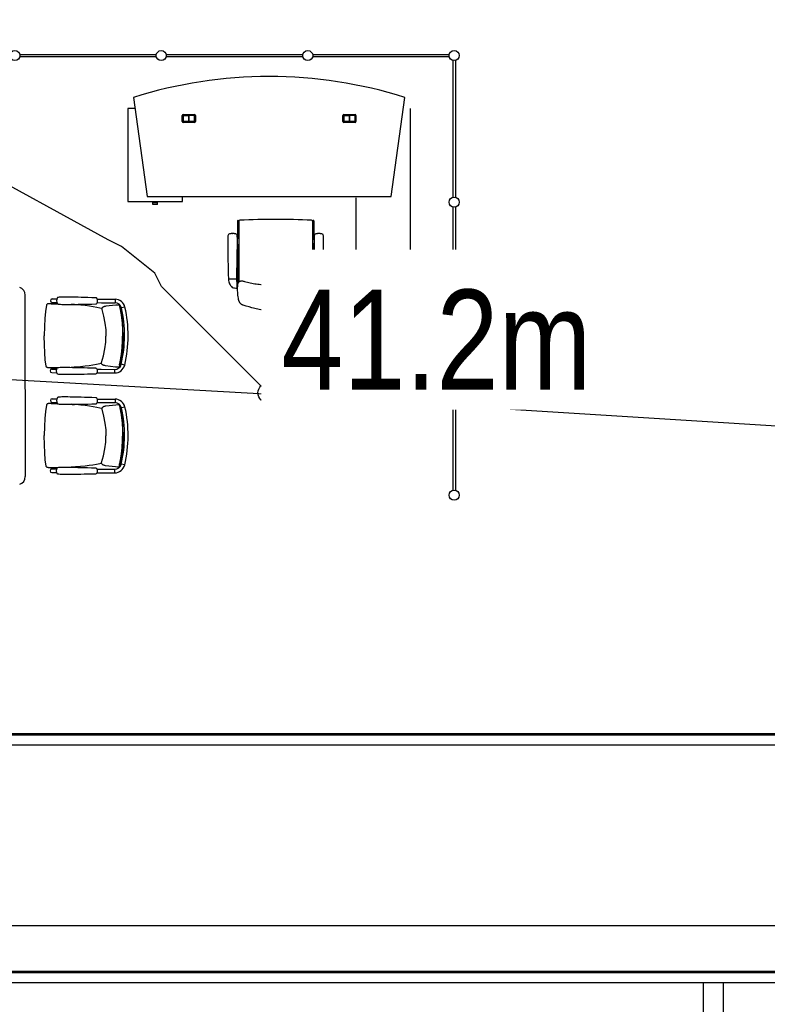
# Model space of a CAD drawing. Header units: millimetres. Extents: x 391350 to 515311, y -283575 to -199836.
# Tile 68 of 102: x 484649 to 490264, y -279390 to -271998. Entities that reach past the tile are written whole.
import ezdxf

# ---------------------------------------------------------------- set-up
doc = ezdxf.new("R2010")
doc.units = ezdxf.units.MM
doc.set_wipeout_variables(frame=1)
doc.layers.add('Evac_Occupant', color=183, linetype='Continuous')
doc.layers.add('Evac_Path_Fail', color=1, linetype='Continuous')
doc.styles.get("Standard").update_dxf_attribs({"font": 'arial.ttf'})

msp = doc.modelspace()

# ---------------------------------------------------------------- linework, layer by layer
at = {"color": 0}
for p, q in [((484650, -272259.3), (485675, -272259.3)), ((485675, -272276.3), (484650, -272276.3)), ((485750, -272259.3), (486775, -272259.3)), ((486775, -272276.3), (485750, -272276.3)), ((486850, -272259.3), (487875, -272259.3)), ((487875, -272276.3), (486850, -272276.3)), ((487904, -273330.3), (487904, -272305.3)), ((487921, -272305.3), (487921, -273330.3)), ((485503.3, -272581.9), (485607.7, -273325)), ((487437.7, -273325), (487542.1, -272581.9)), ((485461.7, -272665), (485461.7, -273362)), ((485514.9, -272665), (485461.7, -272665)), ((487583.7, -274465), (487583.7, -272665)), ((485870.7, -272763), (485870.7, -272717)), ((485876.7, -272711), (485962.7, -272711)), ((485876.7, -272719), (485876.7, -272761)), ((485877.2, -272761), (485877.2, -272719)), ((485960.7, -272717), (485878.7, -272717)), ((485878.7, -272717.5), (485919.5, -272717.5)), ((485919.5, -272762.5), (485878.7, -272762.5)), ((485878.7, -272763), (485960.7, -272763)), ((485917.5, -272717.5), (485917.5, -272762.5)), ((485919.5, -272717.5), (485919.5, -272762.5)), ((485920, -272762.5), (485920, -272717.5)), ((485960.7, -272717.5), (485920, -272717.5)), ((485960.7, -272762.5), (485920, -272762.5)), ((485922, -272762.5), (485922, -272717.5)), ((485962.2, -272719), (485962.2, -272761)), ((485962.7, -272761), (485962.7, -272719)), ((485968.7, -272717), (485968.7, -272763)), ((487076.7, -272763), (487076.7, -272717)), ((487082.7, -272711), (487168.7, -272711)), ((487082.7, -272719), (487082.7, -272761)), ((487083.2, -272761), (487083.2, -272719)), ((487166.7, -272717), (487084.7, -272717)), ((487084.7, -272717.5), (487125.5, -272717.5)), ((487125.5, -272762.5), (487084.7, -272762.5)), ((487084.7, -272763), (487166.7, -272763)), ((487123.5, -272717.5), (487123.5, -272762.5)), ((487125.5, -272717.5), (487125.5, -272762.5)), ((487126, -272762.5), (487126, -272717.5)), ((487166.7, -272717.5), (487126, -272717.5)), ((487166.7, -272762.5), (487126, -272762.5)), ((487128, -272762.5), (487128, -272717.5)), ((487168.2, -272719), (487168.2, -272761)), ((487168.7, -272761), (487168.7, -272719)), ((487174.7, -272717), (487174.7, -272763)), ((485962.7, -272769), (485876.7, -272769)), ((487168.7, -272769), (487082.7, -272769)), ((485607.7, -273325), (487437.7, -273325)), ((485872.7, -273362), (485872.7, -273325)), ((487173.7, -273335.3), (487173.7, -274465)), ((485461.7, -273362), (485872.7, -273362)), ((485650.2, -273374.5), (485650.2, -273362)), ((485684.2, -273374.5), (485650.2, -273374.5)), ((485650.3, -273386.5), (485650.3, -273374.5)), ((485684.1, -273386.5), (485650.3, -273386.5)), ((485684.1, -273386.5), (485684.1, -273374.5)), ((485684.2, -273374.5), (485684.2, -273362)), ((487904, -274430.3), (487904, -273405.3)), ((487921, -273405.3), (487921, -274430.3)), ((486285.9, -273508.7), (486285.9, -273643.2)), ((486288.8, -273506.9), (486296, -273510.4)), ((486295.9, -273511.5), (486295.9, -273966.1)), ((486855, -273506.9), (486847.8, -273510.4)), ((486847.9, -273511.5), (486847.9, -273966.1)), ((486857.9, -273508.7), (486857.9, -273643.2)), ((486247.9, -273604.4, -0.1), (486246.9, -273604.4, -0.1)), ((486247.9, -273604.4, -0.1), (486248.9, -273604.4, -0.1)), ((486282.9, -273650.3), (486282.9, -273676.2)), ((486284.4, -273646.7), (486284.4, -273646.8)), ((486859.4, -273646.7), (486859.4, -273646.8)), ((486860.9, -273650.3), (486860.9, -273676.2)), ((486895.9, -273604.4, -0.1), (486894.9, -273604.4, -0.1)), ((486895.9, -273604.4, -0.1), (486896.9, -273604.4, -0.1)), ((486284.4, -273679.8), (486284.4, -273679.7)), ((486285.9, -273683.3), (486285.9, -273973.6)), ((486857.9, -273683.3), (486857.9, -273973.6)), ((486859.4, -273679.8), (486859.4, -273679.7)), ((486217.7, -273944.2, -0.1), (486278.1, -273944.2, -0.1)), ((486217.9, -273944.2, -0.1), (486217.9, -273947.2, -0.1)), ((486277.9, -273944.2, -0.1), (486277.9, -273958, -0.1)), ((486926.1, -273944.2, -0.1), (486865.7, -273944.2, -0.1)), ((486865.9, -273944.2, -0.1), (486865.9, -273958, -0.1)), ((486925.9, -273944.2, -0.1), (486925.9, -273947.2, -0.1)), ((486281.9, -274012.6, -0.1), (486281.9, -273974.2, -0.1)), ((486281.9, -273979.2, -0.1), (486284.9, -273984.2, -0.1)), ((486281.9, -273984.2, -0.1), (486281.9, -274004.2, -0.1)), ((486281.9, -273988.2, -0.1), (486281.9, -273986.5, -0.1)), ((486281.9, -274000.4, -0.1), (486281.9, -273988.2, -0.1)), ((486281.9, -274000.2, -0.1), (486281.9, -274002, -0.1)), ((486281.9, -274009.2, -0.1), (486284.9, -274004.2, -0.1)), ((486284.9, -273984.2, -0.1), (486284.9, -273987.2, -0.1)), ((486284.9, -273987.2, -0.1), (486284.9, -274001.2, -0.1)), ((486284.9, -274001.2, -0.1), (486284.9, -274004.2, -0.1)), ((486861.9, -273979.2, -0.1), (486858.9, -273984.2, -0.1)), ((486858.9, -273984.2, -0.1), (486858.9, -273987.2, -0.1)), ((486858.9, -273987.2, -0.1), (486858.9, -274001.2, -0.1)), ((486858.9, -274001.2, -0.1), (486858.9, -274004.2, -0.1)), ((486861.9, -274009.2, -0.1), (486858.9, -274004.2, -0.1)), ((486861.9, -274012.6, -0.1), (486861.9, -273974.2, -0.1)), ((486861.9, -273984.2, -0.1), (486861.9, -274004.2, -0.1)), ((486861.9, -273988.2, -0.1), (486861.9, -273986.5, -0.1)), ((486861.9, -274000.4, -0.1), (486861.9, -273988.2, -0.1)), ((486861.9, -274000.2, -0.1), (486861.9, -274002, -0.1)), ((487148.7, -274022.4), (487148.7, -273988.6)), ((487148.7, -273988.6), (487160.7, -273988.6)), ((487160.7, -274022.5), (487160.7, -273988.5)), ((487160.7, -273988.5), (487173.7, -273988.5)), ((484691.3, -274770.9), (484691.3, -274065.8)), ((484893.5, -274094.4, 0.3), (484928.9, -274094.6, 0.3)), ((485228.8, -274090.6, 0.3), (485228.8, -274090.6, 0.3)), ((487148.7, -274022.4), (487160.7, -274022.4)), ((487160.7, -274022.5), (487173.7, -274022.5)), ((484850.6, -274141.7, 0.3), (484850.6, -274141.7, 0.3)), ((484878.8, -274130.7, 0.3), (484874.4, -274130.7, 0.3)), ((484885.1, -274130.7, 0.3), (484878.8, -274130.7, 0.3)), ((484886.6, -274130.6, 0.3), (484879.3, -274130.7, 0.3)), ((484886.5, -274130.6, 0.3), (484885.1, -274130.7, 0.3)), ((484902.5, -274130.7, 0.3), (484886.5, -274130.6, 0.3)), ((484893.4, -274121.1, 0.3), (484928.8, -274121.3, 0.3)), ((485061.9, -274137.3, 0.3), (485037, -274135.7, 0.3)), ((485228.6, -274128.2, 0.3), (485228.6, -274128.2, 0.3)), ((485231.6, -274122.7, 0.3), (485263.5, -274122.9, 0.3)), ((485231.8, -274096, 0.3), (485365.4, -274096.7, 0.3)), ((485263, -274167, 0.3), (485263.7, -274167.2, 0.3)), ((485263.5, -274122.9, 0.3), (485365.3, -274123.4, 0.3)), ((485265.8, -274167.7, 0.3), (485263.7, -274167.2, 0.3)), ((485365.4, -274096.7, 0.3), (485365.3, -274123.4, 0.3)), ((485394.8, -274140.7, 0.3), (485385.8, -274140.4, 0.3)), ((485395.2, -274140.8, 0.3), (485394.8, -274140.7, 0.3)), ((485397, -274141.3, 0.3), (485395.2, -274140.8, 0.3)), ((485398.5, -274142.4, 0.3), (485397, -274141.3, 0.3)), ((485399.7, -274143.8, 0.3), (485398.5, -274142.4, 0.3)), ((485403.3, -274152.7, 0.3), (485403.3, -274152.7, 0.3)), ((485439.8, -274156.5, 0.3), (485413.8, -274162.4, 0.3)), ((485266.1, -274173.4, 0.3), (485266.1, -274173.4, 0.3)), ((486572, -274184.5), (486571.8, -274184.5)), ((486571.8, -274184.5), (486572, -274184.5)), ((487173.7, -274465), (487583.7, -274465)), ((487904, -275530.3), (487904, -274505.3)), ((487921, -274505.3), (487921, -275530.3)), ((484848.4, -274600.4, 0.3), (484848.4, -274600.4, 0.3)), ((484876.5, -274611.8, 0.3), (484872.1, -274611.7, 0.3)), ((484882.8, -274611.8, 0.3), (484876.5, -274611.8, 0.3)), ((484884.3, -274611.9, 0.3), (484877, -274611.7, 0.3)), ((484884.2, -274611.9, 0.3), (484882.8, -274611.8, 0.3)), ((484900.2, -274612, 0.3), (484884.2, -274611.9, 0.3)), ((485059.7, -274606.8, 0.3), (485034.7, -274608.3, 0.3)), ((485261.1, -274579.1, 0.3), (485261.8, -274578.9, 0.3)), ((485263.9, -274578.4, 0.3), (485261.8, -274578.9, 0.3)), ((485264.2, -274572.7, 0.3), (485264.2, -274572.8, 0.3)), ((485392.6, -274606.6, 0.3), (485383.6, -274606.9, 0.3)), ((485393, -274606.6, 0.3), (485392.6, -274606.6, 0.3)), ((485394.8, -274606, 0.3), (485393, -274606.6, 0.3)), ((485396.3, -274605, 0.3), (485394.8, -274606, 0.3)), ((485397.5, -274603.6, 0.3), (485396.3, -274605, 0.3)), ((485401.2, -274594.7, 0.3), (485401.2, -274594.7, 0.3)), ((485437.8, -274591.3, 0.3), (485411.8, -274585.1, 0.3)), ((484890.9, -274648.1, 0.3), (484926.3, -274648.3, 0.3)), ((484891, -274621.4, 0.3), (484926.4, -274621.6, 0.3)), ((485226.1, -274655.2, 0.3), (485226.1, -274655.2, 0.3)), ((485226.3, -274617.6, 0.3), (485226.3, -274617.6, 0.3)), ((485229.1, -274649.7, 0.3), (485362.8, -274650.4, 0.3)), ((485229.3, -274623, 0.3), (485261.1, -274623.2, 0.3)), ((485261.1, -274623.2, 0.3), (485362.9, -274623.7, 0.3)), ((485362.8, -274650.4, 0.3), (485362.9, -274623.7, 0.3)), ((484691.3, -274773.9), (484691.3, -275429)), ((484850.6, -274891.7, 0.3), (484850.6, -274891.7, 0.3)), ((484878.8, -274880.7, 0.3), (484874.4, -274880.7, 0.3)), ((484885.1, -274880.7, 0.3), (484878.8, -274880.7, 0.3)), ((484886.6, -274880.6, 0.3), (484879.3, -274880.7, 0.3)), ((484886.5, -274880.6, 0.3), (484885.1, -274880.7, 0.3)), ((484902.5, -274880.7, 0.3), (484886.5, -274880.6, 0.3)), ((484893.4, -274871.1, 0.3), (484928.8, -274871.3, 0.3)), ((484893.5, -274844.4, 0.3), (484928.9, -274844.6, 0.3)), ((485061.9, -274887.3, 0.3), (485037, -274885.7, 0.3)), ((485228.6, -274878.2, 0.3), (485228.6, -274878.2, 0.3)), ((485228.8, -274840.6, 0.3), (485228.8, -274840.6, 0.3)), ((485231.6, -274872.7, 0.3), (485263.5, -274872.9, 0.3)), ((485231.8, -274846, 0.3), (485365.4, -274846.7, 0.3)), ((485263.5, -274872.9, 0.3), (485365.3, -274873.4, 0.3)), ((485365.4, -274846.7, 0.3), (485365.3, -274873.4, 0.3)), ((485394.8, -274890.7, 0.3), (485385.8, -274890.4, 0.3)), ((485395.2, -274890.8, 0.3), (485394.8, -274890.7, 0.3)), ((485397, -274891.3, 0.3), (485395.2, -274890.8, 0.3)), ((485398.5, -274892.4, 0.3), (485397, -274891.3, 0.3)), ((485399.7, -274893.8, 0.3), (485398.5, -274892.4, 0.3)), ((485403.3, -274902.7, 0.3), (485403.3, -274902.7, 0.3)), ((485439.8, -274906.5, 0.3), (485413.8, -274912.4, 0.3)), ((485263, -274917, 0.3), (485263.7, -274917.2, 0.3)), ((485265.8, -274917.7, 0.3), (485263.7, -274917.2, 0.3)), ((485266.1, -274923.4, 0.3), (485266.1, -274923.4, 0.3)), ((484848.4, -275350.4, 0.3), (484848.4, -275350.4, 0.3)), ((485261.1, -275329.1, 0.3), (485261.8, -275328.9, 0.3)), ((485263.9, -275328.4, 0.3), (485261.8, -275328.9, 0.3)), ((485264.2, -275322.7, 0.3), (485264.2, -275322.8, 0.3)), ((485401.2, -275344.7, 0.3), (485401.2, -275344.7, 0.3)), ((485437.8, -275341.3, 0.3), (485411.8, -275335.1, 0.3)), ((484876.5, -275361.8, 0.3), (484872.1, -275361.7, 0.3)), ((484882.8, -275361.8, 0.3), (484876.5, -275361.8, 0.3)), ((484884.3, -275361.9, 0.3), (484877, -275361.7, 0.3)), ((484884.2, -275361.9, 0.3), (484882.8, -275361.8, 0.3)), ((484900.2, -275362, 0.3), (484884.2, -275361.9, 0.3)), ((484890.9, -275398.1, 0.3), (484926.3, -275398.3, 0.3)), ((484891, -275371.4, 0.3), (484926.4, -275371.6, 0.3)), ((485059.7, -275356.8, 0.3), (485034.7, -275358.3, 0.3)), ((485226.1, -275405.2, 0.3), (485226.1, -275405.2, 0.3)), ((485226.3, -275367.6, 0.3), (485226.3, -275367.6, 0.3)), ((485229.1, -275399.7, 0.3), (485362.8, -275400.4, 0.3)), ((485229.3, -275373, 0.3), (485261.1, -275373.2, 0.3)), ((485261.1, -275373.2, 0.3), (485362.9, -275373.7, 0.3)), ((485362.8, -275400.4, 0.3), (485362.9, -275373.7, 0.3)), ((485392.6, -275356.6, 0.3), (485383.6, -275356.9, 0.3)), ((485393, -275356.6, 0.3), (485392.6, -275356.6, 0.3)), ((485394.8, -275356, 0.3), (485393, -275356.6, 0.3)), ((485396.3, -275355, 0.3), (485394.8, -275356, 0.3)), ((485397.5, -275353.6, 0.3), (485396.3, -275355, 0.3)), ((496183.6, -277360.5), (478487.4, -277360.5)), ((496233.6, -277370), (478487.9, -277370)), ((496233.6, -277445), (478480.5, -277445)), ((489933.6, -279145), (482083.6, -279145)), ((497933.6, -279145), (482083.6, -279145)), ((489933.6, -279154.5), (482083.6, -279154.5)), ((497983.6, -279154.5), (482083.6, -279154.5)), ((489783.6, -279229.5), (482083.6, -279229.5)), ((497983.6, -279229.5), (482083.6, -279229.5)), ((489783.6, -282854.5), (489783.6, -279229.5)), ((489933.6, -283004.5), (489933.6, -279229.5))]:
    msp.add_line(p, q, dxfattribs=at)
at = {"color": 0, "flags": 128}
msp.add_lwpolyline([(486571.9, -274184.4), (486560.6, -274184.3), (486549.3, -274184.1), (486538, -274183.8), (486526.8, -274183.3), (486515.5, -274182.5), (486504.2, -274181.6), (486492.9, -274180.4), (486481.7, -274179.1), (486470.5, -274177.5), (486459.4, -274175.7), (486448.3, -274173.7), (486437.3, -274171.4), (486426.4, -274168.9), (486415.5, -274166.3), (486404.6, -274163.5), (486393.8, -274160.6), (486372.1, -274154.4), (486350.3, -274148.1), (486328.4, -274141.7), (486325.7, -274140.8), (486323, -274139.8), (486320.5, -274138.7), (486318, -274137.5), (486315.5, -274136), (486313.2, -274134.4), (486311, -274132.7), (486309, -274130.7), (486307, -274128.7), (486305.2, -274126.5), (486303.4, -274124.2), (486301.8, -274121.9), (486300.4, -274119.5), (486299, -274117), (486297.8, -274114.4), (486296.7, -274111.8), (486295.7, -274109.2), (486294.8, -274106.5), (486294, -274103.8), (486293.3, -274101.1), (486292.2, -274095.5), (486291.3, -274089.9), (486289.9, -274078.7), (486288.7, -274067.5), (486287.6, -274056.3), (486286.8, -274045.1), (486286.1, -274034), (486285.7, -274022.8), (486285.6, -274011.5), (486285.6, -274005.7), (486285.8, -273999.9), (486286, -273994.1), (486286.5, -273988.3), (486286.9, -273985.4), (486287.4, -273982.6), (486288.1, -273979.9), (486288.9, -273977.2), (486290, -273974.6), (486291.3, -273972.1), (486292.8, -273969.7), (486294.5, -273967.5), (486296.5, -273965.5), (486297.6, -273964.6), (486298.8, -273963.8), (486300, -273963.1), (486301.2, -273962.4), (486303.8, -273961.3), (486306.6, -273960.5), (486309.4, -273959.9), (486312.3, -273959.6), (486315.2, -273959.5), (486318.1, -273959.5), (486320.9, -273959.7), (486323.7, -273960), (486326.5, -273960.5), (486332, -273961.7), (486337.5, -273963.1), (486348.3, -273966.3), (486359.2, -273969.3), (486370.1, -273972), (486381.2, -273974.5), (486392.2, -273976.7), (486403.3, -273978.7), (486414.5, -273980.6), (486425.6, -273982.3), (486436.8, -273983.8), (486448, -273985.1), (486459.2, -273986.3), (486470.5, -273987.4), (486481.7, -273988.3), (486493, -273989.1), (486504.2, -273989.7), (486515.5, -273990.2), (486526.8, -273990.6), (486549.3, -273991.1), (486571.9, -273991.4)], dxfattribs=at)
at = {"color": 0, "extrusion": (0, 0, -1), "flags": 128}
msp.add_lwpolyline([(-486571.9, -274184.4), (-486583.2, -274184.3), (-486594.5, -274184.1), (-486605.7, -274183.8), (-486617, -274183.3), (-486628.3, -274182.5), (-486639.6, -274181.6), (-486650.9, -274180.4), (-486662.1, -274179.1), (-486673.3, -274177.5), (-486684.4, -274175.7), (-486695.4, -274173.7), (-486706.4, -274171.4), (-486717.4, -274168.9), (-486728.3, -274166.3), (-486739.2, -274163.5), (-486750, -274160.6), (-486771.7, -274154.4), (-486793.5, -274148.1), (-486815.4, -274141.7), (-486818.1, -274140.8), (-486820.8, -274139.8), (-486823.3, -274138.7), (-486825.8, -274137.5), (-486828.3, -274136), (-486830.6, -274134.4), (-486832.7, -274132.7), (-486834.8, -274130.7), (-486836.8, -274128.7), (-486838.6, -274126.5), (-486840.4, -274124.2), (-486841.9, -274121.9), (-486843.4, -274119.5), (-486844.8, -274117), (-486846, -274114.4), (-486847.1, -274111.8), (-486848.1, -274109.2), (-486849, -274106.5), (-486849.8, -274103.8), (-486850.5, -274101.1), (-486851.6, -274095.5), (-486852.5, -274089.9), (-486853.9, -274078.7), (-486855.1, -274067.5), (-486856.2, -274056.3), (-486857, -274045.1), (-486857.6, -274034), (-486858.1, -274022.8), (-486858.2, -274011.5), (-486858.2, -274005.7), (-486858, -273999.9), (-486857.8, -273994.1), (-486857.3, -273988.3), (-486856.9, -273985.4), (-486856.4, -273982.6), (-486855.7, -273979.9), (-486854.9, -273977.2), (-486853.8, -273974.6), (-486852.5, -273972.1), (-486851, -273969.7), (-486849.3, -273967.5), (-486847.3, -273965.5), (-486846.2, -273964.6), (-486845, -273963.8), (-486843.8, -273963.1), (-486842.6, -273962.4), (-486840, -273961.3), (-486837.2, -273960.5), (-486834.4, -273959.9), (-486831.5, -273959.6), (-486828.6, -273959.5), (-486825.7, -273959.5), (-486822.9, -273959.7), (-486820.1, -273960), (-486817.3, -273960.5), (-486811.7, -273961.7), (-486806.3, -273963.1), (-486795.5, -273966.3), (-486784.6, -273969.3), (-486773.7, -273972), (-486762.6, -273974.5), (-486751.6, -273976.7), (-486740.5, -273978.7), (-486729.3, -273980.6), (-486718.2, -273982.3), (-486707, -273983.8), (-486695.8, -273985.1), (-486684.6, -273986.3), (-486673.3, -273987.4), (-486662.1, -273988.3), (-486650.8, -273989.1), (-486639.5, -273989.7), (-486628.3, -273990.2), (-486617, -273990.6), (-486594.5, -273991.1), (-486571.9, -273991.4)], dxfattribs=at)
at = {"color": 0, "elevation": 0.3}
for points in [[(485220.7, -274086.2), (485190.3, -274085.3), (485161.9, -274084.4), (485135.7, -274083.7), (485111.5, -274083), (485089, -274082.4), (485068, -274081.9), (485048.2, -274081.5), (485029.6, -274081.1), (485012.1, -274080.8), (484995.5, -274080.6), (484980.1, -274080.5), (484966.5, -274080.7), (484955.1, -274081.2), (484946, -274081.9), (484938.8, -274083.1), (484933.2, -274085.1)], [(485228.8, -274090.6), (485227.6, -274089.2), (485225.3, -274087.5), (485222.7, -274086.5), (485220.7, -274086.2)], [(485228.6, -274128.2), (485231.3, -274123.7), (485233.4, -274118.1), (485234.5, -274112.4), (485234.5, -274106.5), (485233.5, -274100.7), (485231.4, -274095.2), (485228.8, -274090.6)], [(484850.6, -274141.7), (484843.6, -274189), (484838.6, -274242.5), (484835.1, -274302.8), (484833.6, -274371)], [(484874.4, -274130.7), (484872.6, -274130.7), (484870.9, -274130.7), (484869.3, -274130.7), (484867.8, -274130.8), (484866.4, -274130.8), (484865.1, -274130.9), (484863.8, -274131), (484862.7, -274131.1), (484861.4, -274131.2), (484860.1, -274131.5), (484858.6, -274132), (484857.2, -274132.7), (484855.8, -274133.5), (484854.5, -274134.7), (484853.2, -274136), (484852.1, -274137.6), (484851.3, -274139.4), (484850.7, -274141.4), (484850.6, -274141.7)], [(484933.7, -274131.1), (484925, -274130.9), (484902.5, -274130.7)], [(484932.9, -274130.9), (484938.5, -274132.9), (484945.7, -274134.1), (484954.8, -274135), (484966.1, -274135.6), (484979.8, -274135.9), (484995.2, -274136), (485011.7, -274135.9), (485029.3, -274135.8), (485047.9, -274135.6), (485067.6, -274135.3), (485088.7, -274135), (485111.2, -274134.6), (485135.4, -274134.2), (485161.6, -274133.7), (485190, -274133.1), (485220.5, -274132.4)], [(485263, -274167), (485252, -274164.3), (485228.1, -274159), (485201.8, -274154), (485173.2, -274149.3), (485142.2, -274145), (485108.6, -274141.3), (485071.8, -274138.1), (485061.9, -274137.3)], [(485220.5, -274132.4), (485222.4, -274132.2), (485225, -274131.3), (485227.3, -274129.6), (485228.6, -274128.2)], [(485295.3, -274149.9), (485291.2, -274150.8), (485287.4, -274151.6), (485283.9, -274152.6), (485280.8, -274153.5), (485277.9, -274154.6), (485275.2, -274155.8), (485272.6, -274157.3), (485270.1, -274159.3), (485267.7, -274162.2), (485265.9, -274166.2), (485265.6, -274170.7), (485266.1, -274173.4)], [(485385.6, -274140.4), (485371.7, -274141.3), (485295.3, -274149.9)], [(485403.3, -274152.7), (485402.6, -274150.5), (485401.7, -274147.7), (485400.7, -274145.5), (485399.7, -274143.8)], [(485425.4, -274373.8), (485424.5, -274313.3), (485420.5, -274255.3), (485413.3, -274201.3), (485403.3, -274152.7)], [(485266.1, -274173.4), (485279.7, -274224.4), (485289.9, -274277), (485295.6, -274327.2), (485297.2, -274373.2)], [(484848.4, -274600.4), (484841.9, -274553.1), (484837.3, -274499.5), (484834.5, -274439.3), (484833.6, -274371)], [(485264.2, -274572.8), (485278.3, -274521.8), (485289, -274469.4), (485295.2, -274419.2), (485297.2, -274373.2)], [(485425.4, -274373.8), (485423.9, -274434.3), (485419.4, -274492.3), (485411.7, -274546.2), (485401.2, -274594.7)], [(484872.1, -274611.7), (484870.3, -274611.7), (484868.6, -274611.6), (484867, -274611.6), (484865.5, -274611.5), (484864.1, -274611.5), (484862.8, -274611.4), (484861.6, -274611.3), (484860.4, -274611.2), (484859.1, -274611), (484857.8, -274610.7), (484856.3, -274610.2), (484854.9, -274609.5), (484853.5, -274608.7), (484852.2, -274607.5), (484851, -274606.2), (484849.9, -274604.6), (484849.1, -274602.8), (484848.5, -274600.8), (484848.4, -274600.4)], [(484931.4, -274611.8), (484922.7, -274612), (484900.2, -274612)], [(484930.7, -274612.1), (484936.2, -274610.1), (484943.5, -274608.9), (484952.5, -274608.2), (484963.9, -274607.7), (484977.6, -274607.5), (484992.9, -274607.6), (485009.5, -274607.8), (485027, -274608.1), (485045.6, -274608.5), (485065.4, -274608.9), (485086.4, -274609.4), (485109, -274610), (485133.1, -274610.7), (485159.3, -274611.4), (485187.8, -274612.3), (485218.2, -274613.2)], [(485261.1, -274579.1), (485250, -274581.7), (485226, -274586.7), (485199.7, -274591.5), (485171.1, -274595.9), (485140, -274599.9), (485106.4, -274603.4), (485069.6, -274606.2), (485059.7, -274606.8)], [(485293.2, -274596.5), (485289.1, -274595.6), (485285.3, -274594.7), (485281.8, -274593.7), (485278.7, -274592.7), (485275.8, -274591.6), (485273.1, -274590.4), (485270.6, -274588.9), (485268.1, -274586.9), (485265.7, -274583.9), (485264, -274579.9), (485263.6, -274575.4), (485264.2, -274572.7)], [(485383.4, -274606.9), (485369.5, -274605.8), (485293.2, -274596.5)], [(485401.2, -274594.7), (485400.5, -274597), (485399.6, -274599.7), (485398.6, -274601.9), (485397.5, -274603.6)], [(485218, -274659.4), (485187.6, -274660.1), (485159.1, -274660.7), (485133, -274661.2), (485108.8, -274661.6), (485086.3, -274662), (485065.2, -274662.3), (485045.4, -274662.6), (485026.8, -274662.7), (485009.3, -274662.9), (484992.7, -274663), (484977.3, -274662.9), (484963.7, -274662.6), (484952.3, -274662), (484943.2, -274661.1), (484936, -274659.9), (484930.4, -274657.9)], [(485226.1, -274655.2), (485224.9, -274656.6), (485222.6, -274658.2), (485219.9, -274659.2), (485218, -274659.4)], [(485218.2, -274613.2), (485220.1, -274613.5), (485222.7, -274614.4), (485225, -274616.1), (485226.3, -274617.6)], [(485226.3, -274617.6), (485228.9, -274622.1), (485231, -274627.7), (485232, -274633.4), (485232, -274639.3), (485230.9, -274645.1), (485228.8, -274650.6), (485226.1, -274655.2)], [(485220.7, -274836.2), (485190.3, -274835.3), (485161.9, -274834.4), (485135.7, -274833.7), (485111.5, -274833), (485089, -274832.4), (485068, -274831.9), (485048.2, -274831.5), (485029.6, -274831.1), (485012.1, -274830.8), (484995.5, -274830.6), (484980.1, -274830.5), (484966.5, -274830.7), (484955.1, -274831.2), (484946, -274831.9), (484938.8, -274833.1), (484933.2, -274835.1)], [(484850.6, -274891.7), (484843.6, -274939), (484838.6, -274992.5), (484835.1, -275052.8), (484833.6, -275121)], [(484874.4, -274880.7), (484872.6, -274880.7), (484870.9, -274880.7), (484869.3, -274880.7), (484867.8, -274880.8), (484866.4, -274880.8), (484865.1, -274880.9), (484863.8, -274881), (484862.7, -274881.1), (484861.4, -274881.2), (484860.1, -274881.5), (484858.6, -274882), (484857.2, -274882.7), (484855.8, -274883.5), (484854.5, -274884.7), (484853.2, -274886), (484852.1, -274887.6), (484851.3, -274889.4), (484850.7, -274891.4), (484850.6, -274891.7)], [(484933.7, -274881.1), (484925, -274880.9), (484902.5, -274880.7)], [(484932.9, -274880.9), (484938.5, -274882.9), (484945.7, -274884.1), (484954.8, -274885), (484966.1, -274885.6), (484979.8, -274885.9), (484995.2, -274886), (485011.7, -274885.9), (485029.3, -274885.8), (485047.9, -274885.6), (485067.6, -274885.3), (485088.7, -274885), (485111.2, -274884.6), (485135.4, -274884.2), (485161.6, -274883.7), (485190, -274883.1), (485220.5, -274882.4)], [(485263, -274917), (485252, -274914.3), (485228.1, -274909), (485201.8, -274904), (485173.2, -274899.3), (485142.2, -274895), (485108.6, -274891.3), (485071.8, -274888.1), (485061.9, -274887.3)], [(485220.5, -274882.4), (485222.4, -274882.2), (485225, -274881.3), (485227.3, -274879.6), (485228.6, -274878.2)], [(485228.8, -274840.6), (485227.6, -274839.2), (485225.3, -274837.5), (485222.7, -274836.5), (485220.7, -274836.2)], [(485228.6, -274878.2), (485231.3, -274873.7), (485233.4, -274868.1), (485234.5, -274862.4), (485234.5, -274856.5), (485233.5, -274850.7), (485231.4, -274845.2), (485228.8, -274840.6)], [(485295.3, -274899.9), (485291.2, -274900.8), (485287.4, -274901.6), (485283.9, -274902.6), (485280.8, -274903.5), (485277.9, -274904.6), (485275.2, -274905.8), (485272.6, -274907.3), (485270.1, -274909.3), (485267.7, -274912.2), (485265.9, -274916.2), (485265.6, -274920.7), (485266.1, -274923.4)], [(485385.6, -274890.4), (485371.7, -274891.3), (485295.3, -274899.9)], [(485403.3, -274902.7), (485402.6, -274900.5), (485401.7, -274897.7), (485400.7, -274895.5), (485399.7, -274893.8)], [(485425.4, -275123.8), (485424.5, -275063.3), (485420.5, -275005.3), (485413.3, -274951.3), (485403.3, -274902.7)], [(485266.1, -274923.4), (485279.7, -274974.4), (485289.9, -275027), (485295.6, -275077.2), (485297.2, -275123.2)], [(484848.4, -275350.4), (484841.9, -275303.1), (484837.3, -275249.5), (484834.5, -275189.3), (484833.6, -275121)], [(485264.2, -275322.8), (485278.3, -275271.8), (485289, -275219.4), (485295.2, -275169.2), (485297.2, -275123.2)], [(485425.4, -275123.8), (485423.9, -275184.3), (485419.4, -275242.3), (485411.7, -275296.2), (485401.2, -275344.7)], [(484872.1, -275361.7), (484870.3, -275361.7), (484868.6, -275361.6), (484867, -275361.6), (484865.5, -275361.5), (484864.1, -275361.5), (484862.8, -275361.4), (484861.6, -275361.3), (484860.4, -275361.2), (484859.1, -275361), (484857.8, -275360.7), (484856.3, -275360.2), (484854.9, -275359.5), (484853.5, -275358.7), (484852.2, -275357.5), (484851, -275356.2), (484849.9, -275354.6), (484849.1, -275352.8), (484848.5, -275350.8), (484848.4, -275350.4)], [(485261.1, -275329.1), (485250, -275331.7), (485226, -275336.7), (485199.7, -275341.5), (485171.1, -275345.9), (485140, -275349.9), (485106.4, -275353.4), (485069.6, -275356.2), (485059.7, -275356.8)], [(485293.2, -275346.5), (485289.1, -275345.6), (485285.3, -275344.7), (485281.8, -275343.7), (485278.7, -275342.7), (485275.8, -275341.6), (485273.1, -275340.4), (485270.6, -275338.9), (485268.1, -275336.9), (485265.7, -275333.9), (485264, -275329.9), (485263.6, -275325.4), (485264.2, -275322.7)], [(485383.4, -275356.9), (485369.5, -275355.8), (485293.2, -275346.5)], [(485401.2, -275344.7), (485400.5, -275347), (485399.6, -275349.7), (485398.6, -275351.9), (485397.5, -275353.6)], [(484931.4, -275361.8), (484922.7, -275362), (484900.2, -275362)], [(485218, -275409.4), (485187.6, -275410.1), (485159.1, -275410.7), (485133, -275411.2), (485108.8, -275411.6), (485086.3, -275412), (485065.2, -275412.3), (485045.4, -275412.6), (485026.8, -275412.7), (485009.3, -275412.9), (484992.7, -275413), (484977.3, -275412.9), (484963.7, -275412.6), (484952.3, -275412), (484943.2, -275411.1), (484936, -275409.9), (484930.4, -275407.9)], [(484930.7, -275362.1), (484936.2, -275360.1), (484943.5, -275358.9), (484952.5, -275358.2), (484963.9, -275357.7), (484977.6, -275357.5), (484992.9, -275357.6), (485009.5, -275357.8), (485027, -275358.1), (485045.6, -275358.5), (485065.4, -275358.9), (485086.4, -275359.4), (485109, -275360), (485133.1, -275360.7), (485159.3, -275361.4), (485187.8, -275362.3), (485218.2, -275363.2)], [(485226.1, -275405.2), (485224.9, -275406.6), (485222.6, -275408.2), (485219.9, -275409.2), (485218, -275409.4)], [(485218.2, -275363.2), (485220.1, -275363.5), (485222.7, -275364.4), (485225, -275366.1), (485226.3, -275367.6)], [(485226.3, -275367.6), (485228.9, -275372.1), (485231, -275377.7), (485232, -275383.4), (485232, -275389.3), (485230.9, -275395.1), (485228.8, -275400.6), (485226.1, -275405.2)]]:
    msp.add_lwpolyline(points, dxfattribs=at)
at = {"color": 0}
for centre in [(484612.5, -272267.8), (485712.5, -272267.8), (486812.5, -272267.8), (487912.5, -272267.8), (487912.5, -273367.8), (487912.5, -274467.8), (487912.5, -275567.8)]:
    msp.add_circle(centre, 38, dxfattribs=at)
for centre, radius, start, end in [((486522.7, -275815.2), 3390.2, 72.50031, 107.49969), ((485876.7, -272717), 6, 90, 180), ((485876.7, -272763), 6, 180, 270), ((485878.7, -272719), 2, 90, 180), ((485878.7, -272761), 2, 180, 270), ((485878.7, -272719), 1.5, 90, 180), ((485878.7, -272761), 1.5, 180, 270), ((485960.7, -272719), 2, 0, 90), ((485960.7, -272719), 1.5, 0, 90), ((485960.7, -272761), 2, 270, 0), ((485960.7, -272761), 1.5, 270, 0), ((485962.7, -272717), 6, 0, 90), ((485962.7, -272763), 6, 270, 0), ((487082.7, -272717), 6, 90, 180), ((487082.7, -272763), 6, 180, 270), ((487084.7, -272719), 2, 90, 180), ((487084.7, -272761), 2, 180, 270), ((487084.7, -272719), 1.5, 90, 180), ((487084.7, -272761), 1.5, 180, 270), ((487166.7, -272719), 2, 0, 90), ((487166.7, -272719), 1.5, 0, 90), ((487166.7, -272761), 2, 270, 0), ((487166.7, -272761), 1.5, 270, 0), ((487168.7, -272717), 6, 0, 90), ((487168.7, -272763), 6, 270, 0), ((486571.9, -278503.3), 5006, 90, 93.08462), ((486571.9, -278503.3), 5006, 86.91538, 90), ((486287.9, -273508.7), 2, 64.14919, 180), ((486302.9, -273511.5), 7, 93.08462, 180), ((486840.9, -273511.5), 7, 0, 86.91538), ((486855.9, -273508.7), 2, 0, 115.85081), ((487473.8, -273654.4, -0.1), 1261.9, 178.82851, 180.71641), ((486249.6, -273628.8, -0.1), 37.4, 159.74066, 179.78761), ((486227.4, -273620.4, -0.1), 13.7, 121.52907, 160.57013), ((486231.9, -273627.9, -0.1), 22.5, 97.98693, 121.27177), ((486239.7, -273664.6, -0.1), 59.9, 92.60696, 100.52956), ((486249.2, -273841.1, -0.1), 236.7, 90.56763, 92.97489), ((486246.6, -273841.1, -0.1), 236.7, 87.02511, 89.43237), ((486256.1, -273664.6, -0.1), 59.9, 79.47044, 87.39304), ((486263.9, -273627.9, -0.1), 22.5, 58.72823, 82.01307), ((486268.4, -273620.4, -0.1), 13.7, 19.42987, 58.47093), ((486246.2, -273628.8, -0.1), 37.4, 0.21239, 20.25934), ((486287.9, -273650.3), 5, 135, 180), ((485022, -273654.4, -0.1), 1261.9, 359.28359, 1.17149), ((486280.9, -273643.2), 5, 315, 0), ((486862.9, -273643.2), 5, 180, 225), ((486855.9, -273650.3), 5, 0, 45), ((488121.8, -273654.4, -0.1), 1261.9, 178.82851, 180.71641), ((486897.6, -273628.8, -0.1), 37.4, 159.74066, 179.78761), ((486875.4, -273620.4, -0.1), 13.7, 121.52907, 160.57013), ((486879.9, -273627.9, -0.1), 22.5, 97.98693, 121.27177), ((486887.7, -273664.6, -0.1), 59.9, 92.60696, 100.52956), ((486897.2, -273841.1, -0.1), 236.7, 90.56763, 92.97489), ((486894.5, -273841.1, -0.1), 236.7, 87.02511, 89.43237), ((486904.1, -273664.6, -0.1), 59.9, 79.47044, 87.39304), ((486911.9, -273627.9, -0.1), 22.5, 58.72823, 82.01307), ((486916.4, -273620.4, -0.1), 13.7, 19.42987, 58.47093), ((486894.2, -273628.8, -0.1), 37.4, 0.21239, 20.25934), ((485670, -273654.4, -0.1), 1261.9, 359.28359, 1.17149), ((493112.1, -273683.1, -0.1), 6900, 179.89269, 182.16248), ((479383.8, -273683.1, -0.1), 6900, 357.83752, 0.10731), ((486287.9, -273676.2), 5, 180, 225), ((486280.9, -273683.3), 5, 0, 45), ((486862.9, -273683.3), 5, 135, 180), ((486855.9, -273676.2), 5, 315, 0), ((493760, -273683.1, -0.1), 6900, 179.89269, 182.16248), ((480031.7, -273683.1, -0.1), 6900, 357.83752, 0.10731), ((486217.7, -273943.4, -0.1), 0.8, 182.16248, 270), ((486278.1, -273943.4, -0.1), 0.8, 270, 357.83752), ((486865.7, -273943.4, -0.1), 0.8, 182.16248, 270), ((486926.1, -273943.4, -0.1), 0.8, 270, 357.83752), ((484631.3, -274065.8), 60, 0, 72.44171), ((486287.9, -273947.2, -0.1), 70, 180, 196.12374), ((486316.7, -273938.8, -0.1), 100, 196.12374, 213.80595), ((486358.3, -273911, -0.1), 150, 213.80595, 221.11592), ((486358.3, -273911, -0.1), 150, 221.11592, 221.18253), ((486245.6, -274009.3, -0.1), 0.5, 221.11592, 259.56228), ((486299.9, -273714.8, -0.1), 300, 259.529, 259.56228), ((486299.9, -273714.8, -0.1), 300, 259.56228, 266.2553), ((486312.9, -273958, -0.1), 35, 180, 207.66045), ((486280.4, -274012.6, -0.1), 1.5, 266.2553, 0), ((486301.9, -273973.6), 16, 180, 207.90937), ((486841.9, -273973.6), 16, 332.09063, 0), ((486830.9, -273958, -0.1), 35, 332.33955, 0), ((486863.4, -274012.6, -0.1), 1.5, 180, 273.7447), ((486843.9, -273714.8, -0.1), 300, 273.7447, 280.43772), ((486898.1, -274009.3, -0.1), 0.5, 280.43772, 318.88408), ((486843.9, -273714.8, -0.1), 300, 280.43772, 280.471), ((486785.5, -273911, -0.1), 150, 318.81747, 318.88408), ((486785.5, -273911, -0.1), 150, 318.88408, 326.19405), ((486827.1, -273938.8, -0.1), 100, 326.19405, 343.87626), ((486855.9, -273947.2, -0.1), 70, 343.87626, 0), ((484893.5, -274107.8, 0.3), 13.3, 89.72745, 269.72745), ((484972.4, -274108.2, 0.3), 45.5, 149.53726, 210.26345), ((485365, -274173.4, 0.3), 50, 12.72372, 89.72745), ((485365, -274173.4, 0.3), 76.7, 12.72372, 89.72745), ((484496.9, -274369.4, 0.3), 940, 346.73118, 12.72372), ((484496.9, -274369.4, 0.3), 966.7, 346.73118, 12.72372), ((484969.9, -274635.2, 0.3), 45.5, 149.19145, 209.91764), ((485363.1, -274573.7, 0.3), 76.7, 269.72745, 346.73118), ((485363.1, -274573.7, 0.3), 50, 269.72745, 346.73118), ((484891, -274634.8, 0.3), 13.3, 89.72745, 269.72745), ((484893.5, -274857.8, 0.3), 13.3, 89.72745, 269.72745), ((484972.4, -274858.2, 0.3), 45.5, 149.53726, 210.26345), ((485365, -274923.4, 0.3), 50, 12.72372, 89.72745), ((485365, -274923.4, 0.3), 76.7, 12.72372, 89.72745), ((484496.9, -275119.4, 0.3), 966.7, 346.73118, 12.72372), ((484496.9, -275119.4, 0.3), 940, 346.73118, 12.72372), ((485363.1, -275323.7, 0.3), 76.7, 269.72745, 346.73118), ((485363.1, -275323.7, 0.3), 50, 269.72745, 346.73118), ((484891, -275384.8, 0.3), 13.3, 89.72745, 269.72745), ((484969.9, -275385.2, 0.3), 45.5, 149.19145, 209.91764), ((484631.3, -275429), 60, 287.55829, 0)]:
    msp.add_arc(centre, radius, start, end, dxfattribs=at)
for points, knots in [([(484879.3, -274130.7, 0.3), (484878.3, -274130.7, 0.3), (484876.8, -274130.7, 0.3), (484875.3, -274130.7, 0.3), (484874.9, -274130.7, 0.3)], [0, 0, 0, 0, 3.144716, 4.374955, 4.374955, 4.374955, 4.374955]), ([(484886.6, -274130.6, 0.3), (484887.4, -274130.6, 0.3), (484891.3, -274130.6, 0.3), (484898.1, -274130.6, 0.3), (484906.7, -274130.7, 0.3), (484914.6, -274130.8, 0.3), (484921.7, -274130.9, 0.3), (484927.7, -274131, 0.3), (484931.4, -274131, 0.3), (484933, -274131.1, 0.3)], [0, 0, 0, 0, 2.508809, 11.774259, 20.413863, 28.277147, 35.372913, 41.760594, 46.39044, 46.39044, 46.39044, 46.39044]), ([(485037.1, -274135.7, 0.3), (485039.3, -274135.8, 0.3), (485045.9, -274136.2, 0.3), (485054.2, -274136.8, 0.3), (485060.3, -274137.2, 0.3), (485061.9, -274137.3, 0.3)], [0, 0, 0, 0, 6.602502, 20.084004, 24.910806, 24.910806, 24.910806, 24.910806]), ([(485399.5, -274153.1, 0.3), (485400.1, -274155.5, 0.3), (485401.2, -274160.4, 0.3), (485403, -274168.2, 0.3), (485404.8, -274176.7, 0.3), (485406.7, -274186.2, 0.3), (485408.7, -274196.7, 0.3), (485410.6, -274208.3, 0.3), (485412.6, -274220.9, 0.3), (485414.3, -274234.2, 0.3), (485415.9, -274247.6, 0.3), (485417.2, -274260.4, 0.3), (485418.3, -274272.5, 0.3), (485419.1, -274284.3, 0.3), (485419.9, -274296.4, 0.3), (485420.5, -274309.7, 0.3), (485421, -274324.5, 0.3), (485421.4, -274340.7, 0.3), (485421.6, -274357.3, 0.3), (485421.6, -274368.4, 0.3), (485421.5, -274373.8, 0.3)], [0, 0, 0, 0, 7.282537, 15.221161, 23.935757, 33.543876, 44.164639, 55.911564, 68.778606, 82.382173, 96.154559, 109.275035, 121.159997, 132.603251, 144.532305, 157.620734, 172.542706, 189.04602, 206.227621, 222.359385, 222.359385, 222.359385, 222.359385]), ([(485400.4, -274152.9, 0.3), (485400.5, -274152.9, 0.3), (485401.1, -274152.8, 0.3), (485401.9, -274152.6, 0.3), (485402.6, -274152.7, 0.3), (485403.2, -274152.5, 0.3), (485403.2, -274152.7, 0.3), (485403.2, -274152.7, 0.3)], [0, 0, 0, 0, 0.513298, 1.672591, 2.491069, 2.896647, 2.937366, 2.937366, 2.937366, 2.937366]), ([(485397.4, -274594.3, 0.3), (485398, -274591.9, 0.3), (485399.2, -274587, 0.3), (485401.1, -274579.2, 0.3), (485403, -274570.7, 0.3), (485405, -274561.2, 0.3), (485407, -274550.8, 0.3), (485409.1, -274539.2, 0.3), (485411.1, -274526.6, 0.3), (485413, -274513.4, 0.3), (485414.7, -274500, 0.3), (485416.1, -274487.1, 0.3), (485417.3, -274475, 0.3), (485418.3, -274463.3, 0.3), (485419.1, -274451.2, 0.3), (485419.9, -274437.9, 0.3), (485420.6, -274423.1, 0.3), (485421.1, -274406.9, 0.3), (485421.4, -274390.3, 0.3), (485421.5, -274379.2, 0.3), (485421.5, -274373.8, 0.3)], [0, 0, 0, 0, 7.282537, 15.221161, 23.935757, 33.543876, 44.164639, 55.911564, 68.778606, 82.382173, 96.154559, 109.275035, 121.159997, 132.603251, 144.532305, 157.620734, 172.542706, 189.04602, 206.227621, 222.359385, 222.359385, 222.359385, 222.359385]), ([(484877, -274611.7, 0.3), (484876, -274611.7, 0.3), (484874.5, -274611.7, 0.3), (484873.1, -274611.7, 0.3), (484872.6, -274611.7, 0.3)], [0, 0, 0, 0, 3.144716, 4.374955, 4.374955, 4.374955, 4.374955]), ([(484884.3, -274611.9, 0.3), (484885.1, -274611.9, 0.3), (484889, -274611.9, 0.3), (484895.8, -274612, 0.3), (484904.4, -274612, 0.3), (484912.3, -274612, 0.3), (484919.4, -274612, 0.3), (484925.5, -274611.9, 0.3), (484929.1, -274611.9, 0.3), (484930.7, -274611.9, 0.3)], [0, 0, 0, 0, 2.508809, 11.774259, 20.413863, 28.277147, 35.372913, 41.760594, 46.39044, 46.39044, 46.39044, 46.39044]), ([(485034.8, -274608.3, 0.3), (485037, -274608.1, 0.3), (485043.7, -274607.8, 0.3), (485052, -274607.3, 0.3), (485058.1, -274606.9, 0.3), (485059.7, -274606.8, 0.3)], [0, 0, 0, 0, 6.602502, 20.084004, 24.910806, 24.910806, 24.910806, 24.910806]), ([(485258.4, -274577.4, 0.3), (485258.6, -274577.4, 0.3), (485258.9, -274577.4, 0.3), (485259.5, -274577.3, 0.3), (485260, -274577.3, 0.3), (485260.5, -274577.2, 0.3), (485260.8, -274577.2, 0.3), (485261, -274577.2, 0.3)], [0, 0, 0, 0, 0.51218, 1.056524, 1.604318, 2.125846, 2.593214, 2.593214, 2.593214, 2.593214]), ([(485398.3, -274594.5, 0.3), (485398.4, -274594.5, 0.3), (485399, -274594.6, 0.3), (485399.8, -274594.8, 0.3), (485400.5, -274594.8, 0.3), (485401.1, -274594.9, 0.3), (485401.1, -274594.7, 0.3), (485401.1, -274594.7, 0.3)], [0, 0, 0, 0, 0.513298, 1.672591, 2.491069, 2.896647, 2.937366, 2.937366, 2.937366, 2.937366]), ([(484879.3, -274880.7, 0.3), (484878.3, -274880.7, 0.3), (484876.8, -274880.7, 0.3), (484875.3, -274880.7, 0.3), (484874.9, -274880.7, 0.3)], [0, 0, 0, 0, 3.144716, 4.374955, 4.374955, 4.374955, 4.374955]), ([(484886.6, -274880.6, 0.3), (484887.4, -274880.6, 0.3), (484891.3, -274880.6, 0.3), (484898.1, -274880.6, 0.3), (484906.7, -274880.7, 0.3), (484914.6, -274880.8, 0.3), (484921.7, -274880.9, 0.3), (484927.7, -274881, 0.3), (484931.4, -274881, 0.3), (484933, -274881.1, 0.3)], [0, 0, 0, 0, 2.508809, 11.774259, 20.413863, 28.277147, 35.372913, 41.760594, 46.39044, 46.39044, 46.39044, 46.39044]), ([(485037.1, -274885.7, 0.3), (485039.3, -274885.8, 0.3), (485045.9, -274886.2, 0.3), (485054.2, -274886.8, 0.3), (485060.3, -274887.2, 0.3), (485061.9, -274887.3, 0.3)], [0, 0, 0, 0, 6.602502, 20.084004, 24.910806, 24.910806, 24.910806, 24.910806]), ([(485399.5, -274903.1, 0.3), (485400.1, -274905.5, 0.3), (485401.2, -274910.4, 0.3), (485403, -274918.2, 0.3), (485404.8, -274926.7, 0.3), (485406.7, -274936.2, 0.3), (485408.7, -274946.7, 0.3), (485410.6, -274958.3, 0.3), (485412.6, -274970.9, 0.3), (485414.3, -274984.2, 0.3), (485415.9, -274997.6, 0.3), (485417.2, -275010.4, 0.3), (485418.3, -275022.5, 0.3), (485419.1, -275034.3, 0.3), (485419.9, -275046.4, 0.3), (485420.5, -275059.7, 0.3), (485421, -275074.5, 0.3), (485421.4, -275090.7, 0.3), (485421.6, -275107.3, 0.3), (485421.6, -275118.4, 0.3), (485421.5, -275123.8, 0.3)], [0, 0, 0, 0, 7.282537, 15.221161, 23.935757, 33.543876, 44.164639, 55.911564, 68.778606, 82.382173, 96.154559, 109.275035, 121.159997, 132.603251, 144.532305, 157.620734, 172.542706, 189.04602, 206.227621, 222.359385, 222.359385, 222.359385, 222.359385]), ([(485400.4, -274902.9, 0.3), (485400.5, -274902.9, 0.3), (485401.1, -274902.8, 0.3), (485401.9, -274902.6, 0.3), (485402.6, -274902.7, 0.3), (485403.2, -274902.5, 0.3), (485403.2, -274902.7, 0.3), (485403.2, -274902.7, 0.3)], [0, 0, 0, 0, 0.513298, 1.672591, 2.491069, 2.896647, 2.937366, 2.937366, 2.937366, 2.937366]), ([(485397.4, -275344.3, 0.3), (485398, -275341.9, 0.3), (485399.2, -275337, 0.3), (485401.1, -275329.2, 0.3), (485403, -275320.7, 0.3), (485405, -275311.2, 0.3), (485407, -275300.8, 0.3), (485409.1, -275289.2, 0.3), (485411.1, -275276.6, 0.3), (485413, -275263.4, 0.3), (485414.7, -275250, 0.3), (485416.1, -275237.1, 0.3), (485417.3, -275225, 0.3), (485418.3, -275213.3, 0.3), (485419.1, -275201.2, 0.3), (485419.9, -275187.9, 0.3), (485420.6, -275173.1, 0.3), (485421.1, -275156.9, 0.3), (485421.4, -275140.3, 0.3), (485421.5, -275129.2, 0.3), (485421.5, -275123.8, 0.3)], [0, 0, 0, 0, 7.282537, 15.221161, 23.935757, 33.543876, 44.164639, 55.911564, 68.778606, 82.382173, 96.154559, 109.275035, 121.159997, 132.603251, 144.532305, 157.620734, 172.542706, 189.04602, 206.227621, 222.359385, 222.359385, 222.359385, 222.359385]), ([(485258.4, -275327.4, 0.3), (485258.6, -275327.4, 0.3), (485258.9, -275327.4, 0.3), (485259.5, -275327.3, 0.3), (485260, -275327.3, 0.3), (485260.5, -275327.2, 0.3), (485260.8, -275327.2, 0.3), (485261, -275327.2, 0.3)], [0, 0, 0, 0, 0.51218, 1.056524, 1.604318, 2.125846, 2.593214, 2.593214, 2.593214, 2.593214]), ([(485398.3, -275344.5, 0.3), (485398.4, -275344.5, 0.3), (485399, -275344.6, 0.3), (485399.8, -275344.8, 0.3), (485400.5, -275344.8, 0.3), (485401.1, -275344.9, 0.3), (485401.1, -275344.7, 0.3), (485401.1, -275344.7, 0.3)], [0, 0, 0, 0, 0.513298, 1.672591, 2.491069, 2.896647, 2.937366, 2.937366, 2.937366, 2.937366]), ([(484877, -275361.7, 0.3), (484876, -275361.7, 0.3), (484874.5, -275361.7, 0.3), (484873.1, -275361.7, 0.3), (484872.6, -275361.7, 0.3)], [0, 0, 0, 0, 3.144716, 4.374955, 4.374955, 4.374955, 4.374955]), ([(484884.3, -275361.9, 0.3), (484885.1, -275361.9, 0.3), (484889, -275361.9, 0.3), (484895.8, -275362, 0.3), (484904.4, -275362, 0.3), (484912.3, -275362, 0.3), (484919.4, -275362, 0.3), (484925.5, -275361.9, 0.3), (484929.1, -275361.9, 0.3), (484930.7, -275361.9, 0.3)], [0, 0, 0, 0, 2.508809, 11.774259, 20.413863, 28.277147, 35.372913, 41.760594, 46.39044, 46.39044, 46.39044, 46.39044]), ([(485034.8, -275358.3, 0.3), (485037, -275358.1, 0.3), (485043.7, -275357.8, 0.3), (485052, -275357.3, 0.3), (485058.1, -275356.9, 0.3), (485059.7, -275356.8, 0.3)], [0, 0, 0, 0, 6.602502, 20.084004, 24.910806, 24.910806, 24.910806, 24.910806])]:
    msp.add_open_spline(points, degree=3, knots=knots, dxfattribs=at)
for points in [[(485263.7, -274167.2, 0.3), (485264.4, -274167.3, 0.3), (485265.1, -274167.5, 0.3), (485265.8, -274167.7, 0.3)], [(485399.5, -274153.1, 0.3), (485399.8, -274153, 0.3), (485400.1, -274153, 0.3), (485400.4, -274152.9, 0.3)], [(485261, -274577.2, 0.3), (485261.9, -274577.3, 0.3), (485262.8, -274577.3, 0.3), (485263.8, -274577.2, 0.3)], [(485261.8, -274578.9, 0.3), (485262.5, -274578.7, 0.3), (485263.2, -274578.6, 0.3), (485263.9, -274578.4, 0.3)], [(485397.4, -274594.3, 0.3), (485397.7, -274594.3, 0.3), (485398, -274594.4, 0.3), (485398.3, -274594.5, 0.3)], [(485399.5, -274903.1, 0.3), (485399.8, -274903, 0.3), (485400.1, -274903, 0.3), (485400.4, -274902.9, 0.3)], [(485263.7, -274917.2, 0.3), (485264.4, -274917.3, 0.3), (485265.1, -274917.5, 0.3), (485265.8, -274917.7, 0.3)], [(485261, -275327.2, 0.3), (485261.9, -275327.3, 0.3), (485262.8, -275327.3, 0.3), (485263.8, -275327.2, 0.3)], [(485261.8, -275328.9, 0.3), (485262.5, -275328.7, 0.3), (485263.2, -275328.6, 0.3), (485263.9, -275328.4, 0.3)], [(485397.4, -275344.3, 0.3), (485397.7, -275344.3, 0.3), (485398, -275344.4, 0.3), (485398.3, -275344.5, 0.3)]]:
    msp.add_open_spline(points, degree=3, dxfattribs=at)
msp.add_point((487583.7, -274465), dxfattribs=at)
at = {"layer": 'Evac_Occupant'}
msp.add_lwpolyline([(466114.6, -251082.2), (476118.8, -251082.2), (498658.1, -251082.2), (509557.2, -251082.2), (507579.1, -261602.8), (507721.2, -269969.9), (507830.4, -276143.7), (486491.1, -274810.8), (462153.2, -273439.2)], dxfattribs=at)
at = {"layer": 'Evac_Path_Fail'}
for points in [[(498663.9, -251100.2), (498313.9, -257150.2), (497513.9, -257900.2), (496563.9, -277550.2), (495163.9, -278800.2), (482013.9, -278800.2), (481813.9, -278950.2), (481563.9, -279350.2)], [(509563.9, -251100.2), (505013.9, -251600.2), (504813.9, -251750.2), (497563.9, -257850.2), (496563.9, -277550.2), (495163.9, -278800.2), (482013.9, -278800.2), (481813.9, -278950.2), (481563.9, -279350.2)], [(486513.9, -274800.2), (485713.9, -274000.2), (485663.9, -273900.2), (485413.9, -273700.2), (485313.9, -273650.2), (483213.9, -272500.2), (482163.9, -269700.2), (482163.9, -263250.2), (482463.9, -262500.2), (482613.9, -262300.2), (484113.9, -260000.2), (484113.9, -259750.2), (483963.9, -259550.2), (482813.9, -258950.2), (460713.9, -258950.2)], [(507563.9, -261600.2), (504713.9, -261550.2), (499463.9, -261550.2), (499263.9, -261650.2), (498313.9, -262900.2), (498313.9, -265050.2), (498163.9, -265250.2), (497363.9, -266000.2), (496563.9, -277550.2), (495163.9, -278800.2), (482013.9, -278800.2), (481813.9, -278950.2), (481563.9, -279350.2)], [(507713.9, -269950.2), (499363.9, -269900.2), (499163.9, -269750.2), (498313.9, -266400.2), (498313.9, -265750.2), (498113.9, -265550.2), (497863.9, -265550.2), (497663.9, -265700.2), (496563.9, -267850.2), (496563.9, -277550.2), (495163.9, -278800.2), (482013.9, -278800.2), (481813.9, -278950.2), (481563.9, -279350.2)], [(507813.9, -276150.2), (509063.9, -274800.2), (509063.9, -274650.2), (508963.9, -274450.2), (507863.9, -273600.2), (497913.9, -273600.2), (497663.9, -273750.2), (496563.9, -277550.2), (495163.9, -278800.2), (482013.9, -278800.2), (481813.9, -278950.2), (481563.9, -279350.2)]]:
    msp.add_lwpolyline(points, dxfattribs=at)
msp.add_circle((486513.9, -274800.2), 75, dxfattribs=at)

# ---------------------------------------------------------------- next in the draw order: wipeouts: each hides what was drawn before it
msp.add_wipeout([(486463.9, -274925.2), (489313.9, -274925.2), (489313.9, -273725.2), (486463.9, -273725.2)]).dxf.layer = 'Evac_Path_Fail'

# ---------------------------------------------------------------- next in the draw order: texts
at = {"layer": 'Evac_Path_Fail', "width": 0.8}
msp.add_text('41.2m', height=750, dxfattribs=at).set_placement((486613.9, -274775.2))

doc.saveas('drawing.dxf')
